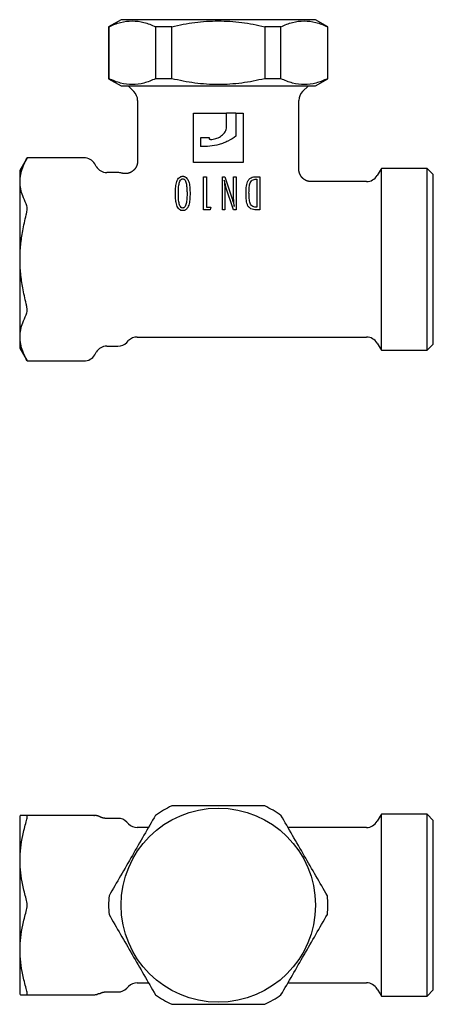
# Model space of a CAD drawing. Header units: millimetres. Extents: x 8 to 293, y 12 to 171.
# Tile 2 of 5: x 135 to 185, y 52 to 171. Entities that reach past the tile are written whole.
import ezdxf

# ---------------------------------------------------------------- set-up
doc = ezdxf.new("R2010")
doc.units = ezdxf.units.MM

msp = doc.modelspace()

# ---------------------------------------------------------------- linework, layer by layer
at = {"color": 7, "linetype": 'Continuous', "lineweight": 30}
for p, q in [((147.3, 171.15), (145.8, 170.28)), ((170.8, 171.15), (147.3, 171.15)), ((172.3, 170.28), (170.8, 171.15)), ((145.8, 170.28), (145.8, 164.01)), ((145.85, 170.28), (145.8, 170.28)), ((145.85, 164.01), (145.85, 170.28)), ((153.43, 170.28), (151.47, 170.28)), ((151.47, 170.28), (151.47, 164.01)), ((153.43, 164.01), (153.43, 170.28)), ((164.67, 170.28), (164.67, 164.01)), ((166.63, 170.28), (164.67, 170.28)), ((166.63, 164.01), (166.63, 170.28)), ((172.3, 170.28), (172.25, 170.28)), ((172.25, 170.28), (172.25, 164.01)), ((172.3, 164.01), (172.3, 170.28)), ((145.8, 164.01), (147.3, 163.15)), ((145.85, 164.01), (145.8, 164.01)), ((153.43, 164.01), (151.47, 164.01)), ((166.63, 164.01), (164.67, 164.01)), ((170.8, 163.15), (172.3, 164.01)), ((172.3, 164.01), (172.25, 164.01)), ((147.3, 163.15), (170.8, 163.15)), ((148.15, 163.15), (148.86, 162.44)), ((169.24, 162.44), (169.95, 163.15)), ((149.3, 161.38), (149.3, 154.02)), ((168.8, 153.05), (168.8, 161.38)), ((156.05, 153.85), (156.05, 159.85)), ((156.05, 159.85), (160.07, 159.85)), ((160.06, 158.03), (160.07, 159.85)), ((161.19, 159.85), (160.07, 159.85)), ((161.19, 159.85), (161.19, 157.05)), ((161.19, 159.85), (162.05, 159.85)), ((162.05, 159.85), (162.05, 153.85)), ((156.91, 156.85), (156.91, 155.81)), ((157.98, 156.75), (157.98, 156.85)), ((135.94, 154.44), (135.05, 152.9)), ((142.82, 154.44), (135.94, 154.44)), ((162.05, 153.85), (156.05, 153.85)), ((135.05, 152.9), (135.05, 131.4)), ((144.29, 153.4), (144.12, 153.69)), ((146.93, 152.65), (145.59, 152.65)), ((178.62, 152.9), (178.27, 152.3)), ((184.3, 153.15), (178.8, 153.15)), ((178.8, 131.15), (178.8, 153.15)), ((185.05, 152.4), (184.3, 153.15)), ((184.3, 131.15), (184.3, 153.15)), ((157.26, 148.15), (157.26, 152.15)), ((157.26, 152.15), (157.62, 152.15)), ((157.62, 152.15), (157.62, 148.46)), ((159.55, 152.15), (159.86, 152.15)), ((159.55, 148.15), (159.55, 152.15)), ((159.86, 152.15), (160.74, 149.46)), ((160.9, 150.06), (160.9, 152.15)), ((160.9, 152.15), (161.21, 152.15)), ((161.21, 152.15), (161.21, 148.15)), ((163.63, 152.15), (164.07, 152.15)), ((163.64, 151.84), (163.71, 151.84)), ((163.71, 151.84), (163.71, 148.46)), ((164.07, 152.15), (164.07, 148.15)), ((176.97, 151.55), (170.3, 151.55)), ((185.05, 131.9), (185.05, 152.4)), ((159.86, 150.22), (159.86, 148.15)), ((160.9, 148.15), (159.99, 150.89)), ((158.06, 148.15), (157.26, 148.15)), ((157.62, 148.46), (158.14, 148.46)), ((158.14, 148.46), (158.06, 148.15)), ((159.86, 148.15), (159.55, 148.15)), ((161.21, 148.15), (160.9, 148.15)), ((163.71, 148.46), (163.61, 148.46)), ((164.07, 148.15), (163.62, 148.15)), ((147.99, 132.09), (148.21, 132.31)), ((149.27, 132.75), (176.97, 132.75)), ((135.05, 131.4), (135.94, 129.85)), ((145.59, 131.65), (146.93, 131.65)), ((178.27, 132), (178.62, 131.4)), ((178.8, 131.15), (184.3, 131.15)), ((184.3, 131.15), (185.05, 131.9)), ((144.12, 130.6), (144.29, 130.9)), ((135.94, 129.85), (142.82, 129.85)), ((135.09, 74.82), (135.05, 74.75)), ((135.05, 74.75), (135.05, 53.25)), ((142.82, 74.85), (135.84, 74.85)), ((146.93, 74.5), (145.48, 74.5)), ((148.21, 73.84), (147.99, 74.06)), ((178.62, 74.75), (178.27, 74.15)), ((184.3, 75), (178.8, 75)), ((178.8, 53), (178.8, 75)), ((185.05, 74.25), (184.3, 75)), ((184.3, 53), (184.3, 75)), ((185.05, 53.75), (185.05, 74.25)), ((150.62, 73.4), (149.27, 73.4)), ((176.97, 73.4), (167.48, 73.4)), ((147.99, 53.94), (148.21, 54.16)), ((149.27, 54.6), (150.62, 54.6)), ((167.48, 54.6), (176.97, 54.6)), ((178.27, 53.85), (178.62, 53.25)), ((184.3, 53), (185.05, 53.75)), ((135.05, 53.25), (135.09, 53.18)), ((135.84, 53.15), (142.82, 53.15)), ((145.48, 53.5), (146.93, 53.5)), ((178.8, 53), (184.3, 53))]:
    msp.add_line(p, q, dxfattribs=at)
at = {"color": 7, "linetype": 'Continuous', "lineweight": 30, "flags": 128}
msp.add_lwpolyline([(144.19, 53.17), (144.19, 53.17), (144.19, 53.17), (144.19, 53.17), (144.19, 53.17), (144.19, 53.17), (144.19, 53.17), (144.19, 53.17), (144.19, 53.17), (144.19, 53.17), (144.19, 53.17), (144.19, 53.17), (144.19, 53.17), (144.19, 53.17), (144.2, 53.17), (144.2, 53.17), (144.2, 53.17), (144.2, 53.17), (144.21, 53.18), (144.21, 53.18), (144.21, 53.18), (144.22, 53.18), (144.22, 53.18), (144.23, 53.18), (144.23, 53.18), (144.24, 53.18), (144.24, 53.18), (144.25, 53.18), (144.25, 53.18), (144.26, 53.18), (144.26, 53.18), (144.27, 53.18), (144.28, 53.18), (144.28, 53.18), (144.29, 53.18), (144.29, 53.18), (144.3, 53.18), (144.31, 53.18), (144.32, 53.18), (144.32, 53.18), (144.33, 53.18), (144.34, 53.18), (144.35, 53.18), (144.36, 53.18), (144.36, 53.18), (144.37, 53.18), (144.38, 53.18), (144.38, 53.18), (144.39, 53.18), (144.39, 53.18), (144.4, 53.18), (144.4, 53.19), (144.4, 53.19), (144.41, 53.19), (144.41, 53.19), (144.41, 53.19), (144.41, 53.19), (144.41, 53.19), (144.41, 53.19), (144.41, 53.2), (144.41, 53.2), (144.42, 53.2), (144.42, 53.2), (144.42, 53.2), (144.42, 53.2), (144.42, 53.21), (144.42, 53.21), (144.42, 53.21), (144.42, 53.21), (144.42, 53.22), (144.42, 53.22), (144.42, 53.22), (144.43, 53.22), (144.43, 53.22), (144.43, 53.23), (144.43, 53.23), (144.43, 53.23), (144.43, 53.23), (144.44, 53.24), (144.44, 53.24), (144.44, 53.24), (144.44, 53.24), (144.45, 53.25), (144.45, 53.25), (144.45, 53.25), (144.46, 53.25), (144.46, 53.26), (144.46, 53.26), (144.47, 53.26), (144.47, 53.26), (144.47, 53.26), (144.48, 53.26), (144.48, 53.27), (144.48, 53.27), (144.49, 53.27), (144.49, 53.27), (144.49, 53.27), (144.5, 53.27), (144.5, 53.27), (144.51, 53.28), (144.51, 53.28), (144.52, 53.28), (144.52, 53.28), (144.53, 53.28), (144.53, 53.28), (144.54, 53.29), (144.55, 53.29), (144.55, 53.29), (144.56, 53.29), (144.57, 53.29), (144.58, 53.29), (144.58, 53.29), (144.59, 53.29), (144.6, 53.3), (144.61, 53.3), (144.62, 53.3), (144.63, 53.3), (144.64, 53.3), (144.64, 53.3), (144.65, 53.3), (144.66, 53.3), (144.67, 53.3), (144.68, 53.3), (144.69, 53.3), (144.7, 53.3), (144.7, 53.3), (144.71, 53.31), (144.72, 53.31), (144.73, 53.31), (144.74, 53.31), (144.75, 53.31), (144.76, 53.32), (144.77, 53.32), (144.78, 53.32), (144.78, 53.32)], dxfattribs=at)
at = {"color": 7, "linetype": 'Continuous', "lineweight": 30}
msp.add_circle((159.05, 64), 11.75, dxfattribs=at)
for centre, radius, start, end in [((147.8, 161.38), 1.5, 0, 45), ((170.3, 161.38), 1.5, 135, 180), ((142.82, 152.94), 1.5, 30.0005, 90), ((145.59, 154.15), 1.5, 210, 270), ((146.93, 151.15), 1.5, 73.1156, 90), ((179.92, 152.15), 1.5, 138.1897, 150), ((176.97, 153.05), 1.5, 270, 330), ((149.27, 131.25), 1.5, 90, 135), ((176.97, 131.25), 1.5, 30, 90), ((145.59, 130.15), 1.5, 90, 150), ((146.93, 133.15), 1.5, 270, 315), ((179.92, 132.15), 1.5, 210, 221.8103), ((142.82, 131.35), 1.5, 270, 330), ((159.05, 64), 13.25, 115.0876, 124.9124), ((159.05, 64), 13.25, 55.0876, 64.9124), ((146.93, 73), 1.5, 45, 90), ((176.97, 74.9), 1.5, 270, 330), ((179.92, 74), 1.5, 138.1897, 150), ((149.27, 74.9), 1.5, 225, 270), ((159.05, 64), 13.25, 175.0876, 184.9124), ((159.05, 64), 13.25, 355.0876, 4.9124), ((146.93, 55), 1.5, 270, 315), ((149.27, 53.1), 1.5, 90, 135), ((176.97, 53.1), 1.5, 30, 90), ((159.05, 64), 13.25, 235.0876, 244.9124), ((159.05, 64), 13.25, 295.0876, 304.9124), ((179.92, 54), 1.5, 210, 221.8103)]:
    msp.add_arc(centre, radius, start, end, dxfattribs=at)
for points, knots in [([(145.85, 170.28), (146.31, 170.51), (146.77, 170.69), (147.71, 170.94), (148.18, 171), (149.12, 171), (149.6, 170.94), (150.54, 170.69), (151.01, 170.51), (151.47, 170.28)], [0, 0, 0, 0, 0.25, 0.25, 0.5, 0.5, 0.75, 0.75, 1, 1, 1, 1]), ([(153.43, 170.28), (154.36, 170.51), (155.28, 170.69), (157.16, 170.94), (158.1, 171), (160, 171), (160.95, 170.94), (162.82, 170.69), (163.75, 170.51), (164.67, 170.28)], [0, 0, 0, 0, 0.25, 0.25, 0.5, 0.5, 0.75, 0.75, 1, 1, 1, 1]), ([(166.63, 170.28), (167.1, 170.51), (167.56, 170.69), (168.49, 170.94), (168.96, 171), (169.9, 171), (170.38, 170.94), (171.32, 170.69), (171.79, 170.51), (172.25, 170.28)], [0, 0, 0, 0, 0.25, 0.25, 0.5, 0.5, 0.75, 0.75, 1, 1, 1, 1]), ([(151.47, 164.01), (151.01, 163.79), (150.54, 163.61), (149.61, 163.36), (149.14, 163.29), (148.2, 163.29), (147.72, 163.36), (146.78, 163.61), (146.31, 163.79), (145.85, 164.01)], [0, 0, 0, 0, 0.25, 0.25, 0.5, 0.5, 0.75, 0.75, 1, 1, 1, 1]), ([(164.67, 164.01), (163.75, 163.79), (162.82, 163.61), (160.95, 163.36), (160, 163.29), (158.1, 163.29), (157.16, 163.36), (155.28, 163.61), (154.36, 163.79), (153.43, 164.01)], [0, 0, 0, 0, 0.25, 0.25, 0.5, 0.5, 0.75, 0.75, 1, 1, 1, 1]), ([(172.25, 164.01), (171.79, 163.79), (171.33, 163.61), (170.39, 163.36), (169.93, 163.29), (168.98, 163.29), (168.5, 163.36), (167.56, 163.61), (167.1, 163.79), (166.63, 164.01)], [0, 0, 0, 0, 0.25, 0.25, 0.5, 0.5, 0.75, 0.75, 1, 1, 1, 1]), ([(158.12, 156.64), (158.33, 156.67), (158.54, 156.7), (158.95, 156.82), (159.15, 156.91), (159.5, 157.14), (159.67, 157.28), (159.87, 157.53), (159.92, 157.62), (160.01, 157.82), (160.04, 157.92), (160.06, 158.03)], [0, 0, 0, 0, 0.25, 0.25, 0.5, 0.5, 0.75, 0.75, 0.875, 0.875, 1, 1, 1, 1]), ([(161.19, 157.05), (160.89, 156.83), (160.57, 156.63), (160.06, 156.38), (159.89, 156.3), (159.53, 156.16), (159.35, 156.1), (158.8, 155.94), (158.43, 155.87), (157.67, 155.79), (157.29, 155.78), (156.91, 155.81)], [0, 0, 0, 0, 0.25, 0.25, 0.375, 0.375, 0.5, 0.5, 0.75, 0.75, 1, 1, 1, 1]), ([(158.12, 156.64), (158.11, 156.63), (158.09, 156.63), (158.08, 156.64), (158.07, 156.64), (158.06, 156.64), (158.04, 156.65), (158.03, 156.66), (158.02, 156.67), (158.01, 156.68), (158, 156.69), (158, 156.7), (157.99, 156.71), (157.99, 156.73), (157.98, 156.74), (157.98, 156.75)], [0, 0, 0, 0, 0.0000406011, 0.0000406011, 0.0000406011, 0.0000812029, 0.0000812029, 0.0000812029, 0.0001217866, 0.0001217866, 0.0001217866, 0.0001622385, 0.0001622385, 0.0001622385, 0.0002054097, 0.0002054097, 0.0002054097, 0.0002054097]), ([(135.84, 154.24), (135.85, 154.25), (135.85, 154.27), (135.87, 154.3), (135.88, 154.32), (135.89, 154.34), (135.9, 154.36), (135.91, 154.38), (135.92, 154.4), (135.93, 154.41), (135.93, 154.42), (135.94, 154.43), (135.94, 154.44), (135.94, 154.44), (135.94, 154.44), (135.94, 154.44), (135.94, 154.44)], [0, 0, 0, 0, 0.07202, 0.144039, 0.216521, 0.289004, 0.362992, 0.43698, 0.51151, 0.58604, 0.658069, 0.730099, 0.802652, 0.875206, 0.949432, 1, 1, 1, 1]), ([(149.3, 154.02), (149.3, 154), (149.3, 153.96), (149.3, 153.9), (149.29, 153.84), (149.28, 153.78), (149.27, 153.73), (149.26, 153.67), (149.25, 153.62), (149.23, 153.57), (149.21, 153.52), (149.2, 153.47), (149.18, 153.42), (149.16, 153.38), (149.13, 153.33), (149.11, 153.29), (149.09, 153.25), (149.07, 153.22), (149.04, 153.18), (149.02, 153.15), (149, 153.12), (148.98, 153.09), (148.96, 153.06), (148.93, 153.04), (148.91, 153.01), (148.89, 152.99), (148.87, 152.97), (148.85, 152.95), (148.83, 152.93), (148.8, 152.9), (148.78, 152.88), (148.75, 152.86), (148.72, 152.84), (148.69, 152.81), (148.66, 152.79), (148.62, 152.77), (148.59, 152.74), (148.55, 152.72), (148.52, 152.7), (148.48, 152.68), (148.44, 152.66), (148.39, 152.64), (148.35, 152.62), (148.31, 152.61), (148.26, 152.59), (148.21, 152.58), (148.17, 152.56), (148.12, 152.55), (148.08, 152.54), (148.03, 152.54), (147.98, 152.53), (147.93, 152.52), (147.88, 152.52), (147.83, 152.52), (147.78, 152.52), (147.73, 152.52), (147.68, 152.52), (147.62, 152.53), (147.57, 152.54), (147.52, 152.55), (147.47, 152.56), (147.42, 152.57), (147.38, 152.58), (147.37, 152.58)], [0, 0, 0, 0, 0.0212952, 0.0424397, 0.063397, 0.084131, 0.1046063, 0.1247882, 0.1446433, 0.1641394, 0.1832455, 0.2019323, 0.2201722, 0.2379392, 0.2552092, 0.2719598, 0.2878516, 0.3032071, 0.3180104, 0.3322468, 0.3459035, 0.358969, 0.371433, 0.3832867, 0.3950419, 0.4061112, 0.4164883, 0.4265462, 0.437281, 0.4487463, 0.460616, 0.4731776, 0.4864291, 0.5003674, 0.5149882, 0.5302855, 0.5462519, 0.5607642, 0.5757744, 0.5912738, 0.6072525, 0.6236993, 0.6406016, 0.6579453, 0.6757149, 0.6919845, 0.7085692, 0.7254547, 0.742626, 0.760067, 0.7774427, 0.7950456, 0.812858, 0.8308618, 0.8493703, 0.8680374, 0.8868425, 0.9057642, 0.9247812, 0.9435305, 0.9623303, 0.9811603, 1, 1, 1, 1]), ([(135.42, 149.82), (135.32, 150.1), (135.24, 150.38), (135.12, 150.95), (135.09, 151.23), (135.09, 151.81), (135.12, 152.1), (135.24, 152.69), (135.32, 152.99), (135.42, 153.27)], [0, 0, 0, 0, 0.25, 0.25, 0.5, 0.5, 0.75, 0.75, 1, 1, 1, 1]), ([(170.3, 151.55), (170.29, 151.55), (170.26, 151.55), (170.21, 151.55), (170.16, 151.55), (170.11, 151.56), (170.06, 151.57), (170.01, 151.58), (169.96, 151.59), (169.91, 151.6), (169.86, 151.61), (169.81, 151.63), (169.76, 151.65), (169.72, 151.67), (169.68, 151.68), (169.64, 151.7), (169.6, 151.72), (169.57, 151.74), (169.53, 151.76), (169.5, 151.78), (169.48, 151.8), (169.45, 151.81), (169.43, 151.83), (169.41, 151.84), (169.39, 151.86), (169.37, 151.87), (169.35, 151.89), (169.33, 151.91), (169.3, 151.93), (169.28, 151.95), (169.25, 151.97), (169.23, 152), (169.2, 152.03), (169.17, 152.06), (169.15, 152.09), (169.12, 152.12), (169.09, 152.16), (169.07, 152.19), (169.04, 152.23), (169.02, 152.27), (168.99, 152.31), (168.97, 152.36), (168.95, 152.4), (168.93, 152.45), (168.91, 152.5), (168.89, 152.55), (168.87, 152.6), (168.85, 152.65), (168.84, 152.7), (168.83, 152.75), (168.82, 152.8), (168.81, 152.85), (168.81, 152.9), (168.8, 152.96), (168.8, 153), (168.8, 153.03), (168.8, 153.05)], [0, 0, 0, 0, 0.0169003, 0.0390259, 0.0608509, 0.0823454, 0.1034803, 0.1242278, 0.1445615, 0.1677272, 0.1902581, 0.2121192, 0.2332786, 0.2537071, 0.2733781, 0.2915277, 0.3089384, 0.3255936, 0.3414785, 0.3565803, 0.3708878, 0.3843915, 0.3960569, 0.4070347, 0.4173206, 0.4272846, 0.4379147, 0.4492642, 0.4624655, 0.4765218, 0.4914307, 0.5071891, 0.523792, 0.541233, 0.5595037, 0.5769721, 0.5951193, 0.613934, 0.6334029, 0.6535109, 0.6742407, 0.6950117, 0.7163346, 0.7381876, 0.760547, 0.783387, 0.80668, 0.8303963, 0.8514712, 0.8728242, 0.8944325, 0.9162724, 0.9383192, 0.960548, 0.9829333, 1, 1, 1, 1]), ([(153.87, 150.13), (153.88, 150.34), (153.88, 150.55), (153.91, 150.98), (153.94, 151.19), (154.02, 151.5), (154.05, 151.6), (154.13, 151.79), (154.18, 151.88), (154.31, 152.04), (154.39, 152.1), (154.52, 152.16), (154.57, 152.18), (154.66, 152.2), (154.71, 152.2), (154.76, 152.2)], [0, 0, 0, 0, 0.25, 0.25, 0.5, 0.5, 0.625, 0.625, 0.75, 0.75, 0.875, 0.875, 0.9375, 0.9375, 1, 1, 1, 1]), ([(154.24, 150.12), (154.24, 150.46), (154.25, 150.79), (154.3, 151.21), (154.32, 151.29), (154.36, 151.45), (154.38, 151.53), (154.45, 151.68), (154.49, 151.75), (154.58, 151.83), (154.61, 151.85), (154.69, 151.88), (154.72, 151.89), (154.76, 151.89)], [0, 0, 0, 0, 0.5, 0.5, 0.625, 0.625, 0.75, 0.75, 0.875, 0.875, 0.9375, 0.9375, 1, 1, 1, 1]), ([(154.76, 152.2), (154.81, 152.2), (154.86, 152.2), (154.95, 152.18), (155, 152.16), (155.13, 152.1), (155.21, 152.03), (155.34, 151.87), (155.39, 151.78), (155.47, 151.59), (155.5, 151.49), (155.58, 151.18), (155.6, 150.97), (155.63, 150.55), (155.64, 150.34), (155.64, 150.13)], [0, 0, 0, 0, 0.0625, 0.0625, 0.125, 0.125, 0.25, 0.25, 0.375, 0.375, 0.5, 0.5, 0.75, 0.75, 1, 1, 1, 1]), ([(154.76, 151.89), (154.8, 151.89), (154.84, 151.88), (154.91, 151.85), (154.94, 151.83), (155.02, 151.75), (155.07, 151.68), (155.16, 151.46), (155.2, 151.3), (155.24, 150.98), (155.26, 150.82), (155.27, 150.49), (155.28, 150.33), (155.28, 150.16)], [0, 0, 0, 0, 0.0625, 0.0625, 0.125, 0.125, 0.25, 0.25, 0.5, 0.5, 0.75, 0.75, 1, 1, 1, 1]), ([(159.99, 150.89), (159.97, 150.95), (159.95, 151.02), (159.92, 151.16), (159.9, 151.23), (159.85, 151.45), (159.81, 151.59), (159.77, 151.73)], [0, 0, 0, 0, 0.25, 0.25, 0.5, 0.5, 1, 1, 1, 1]), ([(159.77, 151.73), (159.79, 151.6), (159.8, 151.48), (159.82, 151.22), (159.83, 151.1), (159.85, 150.72), (159.86, 150.47), (159.86, 150.22)], [0, 0, 0, 0, 0.25, 0.25, 0.5, 0.5, 1, 1, 1, 1]), ([(162.41, 150.16), (162.41, 150.39), (162.42, 150.62), (162.47, 151.08), (162.51, 151.31), (162.63, 151.63), (162.69, 151.73), (162.84, 151.9), (162.92, 151.97), (163.11, 152.07), (163.22, 152.1), (163.42, 152.14), (163.53, 152.15), (163.63, 152.15)], [0, 0, 0, 0, 0.25, 0.25, 0.5, 0.5, 0.625, 0.625, 0.75, 0.75, 0.875, 0.875, 1, 1, 1, 1]), ([(162.77, 150.21), (162.77, 150.4), (162.78, 150.58), (162.81, 150.94), (162.83, 151.12), (162.9, 151.37), (162.93, 151.46), (163.03, 151.61), (163.09, 151.67), (163.23, 151.76), (163.31, 151.79), (163.47, 151.83), (163.56, 151.84), (163.64, 151.84)], [0, 0, 0, 0, 0.25, 0.25, 0.5, 0.5, 0.625, 0.625, 0.75, 0.75, 0.875, 0.875, 1, 1, 1, 1]), ([(155.28, 150.16), (155.28, 149.83), (155.27, 149.48), (155.2, 148.98), (155.17, 148.82), (155.08, 148.58), (155.04, 148.5), (154.95, 148.42), (154.91, 148.39), (154.84, 148.36), (154.8, 148.36), (154.76, 148.36)], [0, 0, 0, 0, 0.5, 0.5, 0.75, 0.75, 0.875, 0.875, 0.9375, 0.9375, 1, 1, 1, 1]), ([(163.62, 148.15), (163.52, 148.15), (163.41, 148.16), (163.2, 148.2), (163.1, 148.23), (162.9, 148.33), (162.81, 148.4), (162.7, 148.53), (162.67, 148.58), (162.62, 148.68), (162.59, 148.73), (162.54, 148.9), (162.51, 149.01), (162.46, 149.24), (162.45, 149.35), (162.42, 149.7), (162.41, 149.93), (162.41, 150.16)], [0, 0, 0, 0, 0.125, 0.125, 0.25, 0.25, 0.375, 0.375, 0.4375, 0.4375, 0.5, 0.5, 0.625, 0.625, 0.75, 0.75, 1, 1, 1, 1]), ([(163.61, 148.46), (163.53, 148.46), (163.44, 148.47), (163.28, 148.51), (163.2, 148.55), (163.05, 148.66), (162.99, 148.73), (162.91, 148.9), (162.88, 148.99), (162.82, 149.27), (162.8, 149.45), (162.78, 149.83), (162.77, 150.02), (162.77, 150.21)], [0, 0, 0, 0, 0.125, 0.125, 0.25, 0.25, 0.375, 0.375, 0.5, 0.5, 0.75, 0.75, 1, 1, 1, 1]), ([(154.76, 148.04), (154.71, 148.05), (154.66, 148.05), (154.57, 148.07), (154.52, 148.08), (154.39, 148.15), (154.31, 148.21), (154.18, 148.37), (154.13, 148.46), (154.05, 148.65), (154.02, 148.75), (153.94, 149.06), (153.91, 149.27), (153.88, 149.7), (153.88, 149.91), (153.87, 150.13)], [0, 0, 0, 0, 0.0625, 0.0625, 0.125, 0.125, 0.25, 0.25, 0.375, 0.375, 0.5, 0.5, 0.75, 0.75, 1, 1, 1, 1]), ([(154.76, 148.36), (154.72, 148.36), (154.69, 148.36), (154.61, 148.39), (154.58, 148.41), (154.49, 148.49), (154.45, 148.56), (154.38, 148.71), (154.36, 148.79), (154.32, 148.95), (154.3, 149.04), (154.25, 149.45), (154.24, 149.78), (154.24, 150.12)], [0, 0, 0, 0, 0.0625, 0.0625, 0.125, 0.125, 0.25, 0.25, 0.375, 0.375, 0.5, 0.5, 1, 1, 1, 1]), ([(155.64, 150.13), (155.64, 149.91), (155.63, 149.7), (155.6, 149.28), (155.58, 149.07), (155.5, 148.76), (155.47, 148.66), (155.39, 148.47), (155.34, 148.37), (155.24, 148.25), (155.21, 148.22), (155.13, 148.15), (155.09, 148.13), (155, 148.08), (154.95, 148.07), (154.86, 148.05), (154.81, 148.05), (154.76, 148.04)], [0, 0, 0, 0, 0.25, 0.25, 0.5, 0.5, 0.625, 0.625, 0.75, 0.75, 0.8125, 0.8125, 0.875, 0.875, 0.9375, 0.9375, 1, 1, 1, 1]), ([(160.74, 149.46), (160.77, 149.37), (160.8, 149.28), (160.82, 149.19), (160.85, 149.1), (160.87, 149.01), (160.9, 148.92), (160.93, 148.8), (160.96, 148.68), (160.99, 148.56)], [0, 0, 0, 0, 0.0002802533, 0.0002802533, 0.0002802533, 0.0005605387, 0.0005605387, 0.0005605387, 0.0009273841, 0.0009273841, 0.0009273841, 0.0009273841]), ([(160.99, 148.56), (160.96, 148.81), (160.94, 149.06), (160.91, 149.56), (160.9, 149.81), (160.9, 150.06)], [0, 0, 0, 0, 0.5, 0.5, 1, 1, 1, 1]), ([(135.84, 147.55), (135.87, 147.68), (135.9, 147.8), (135.93, 148.06), (135.94, 148.18), (135.94, 148.41), (135.93, 148.52), (135.9, 148.7), (135.87, 148.78), (135.84, 148.85)], [0, 0, 0, 0, 0.25, 0.25, 0.5, 0.5, 0.75, 0.75, 1, 1, 1, 1]), ([(135.42, 138.69), (135.32, 139.26), (135.24, 139.84), (135.12, 140.99), (135.09, 141.57), (135.09, 142.73), (135.12, 143.31), (135.24, 144.46), (135.32, 145.03), (135.42, 145.6)], [0, 0, 0, 0, 0.25, 0.25, 0.5, 0.5, 0.75, 0.75, 1, 1, 1, 1]), ([(135.84, 135.45), (135.87, 135.52), (135.9, 135.59), (135.93, 135.78), (135.94, 135.88), (135.94, 136.11), (135.93, 136.24), (135.9, 136.49), (135.87, 136.62), (135.84, 136.75)], [0, 0, 0, 0, 0.25, 0.25, 0.5, 0.5, 0.75, 0.75, 1, 1, 1, 1]), ([(135.42, 131.02), (135.32, 131.31), (135.24, 131.6), (135.12, 132.19), (135.09, 132.49), (135.09, 133.07), (135.12, 133.35), (135.24, 133.91), (135.32, 134.19), (135.42, 134.48)], [0, 0, 0, 0, 0.25, 0.25, 0.5, 0.5, 0.75, 0.75, 1, 1, 1, 1]), ([(135.94, 129.85), (135.94, 129.85), (135.94, 129.85), (135.94, 129.85), (135.94, 129.85), (135.94, 129.86), (135.94, 129.86), (135.93, 129.87), (135.93, 129.88), (135.92, 129.89), (135.91, 129.91), (135.91, 129.93), (135.9, 129.94), (135.89, 129.96), (135.88, 129.98), (135.87, 130.01), (135.85, 130.03), (135.85, 130.04), (135.84, 130.05)], [0, 0, 0, 0, 0.023657, 0.073528, 0.12341, 0.173281, 0.243361, 0.313441, 0.384003, 0.454565, 0.526618, 0.598672, 0.671226, 0.74378, 0.807632, 0.871565, 0.935743, 1, 1, 1, 1]), ([(164.67, 76), (163.75, 76), (162.82, 76), (160.95, 76), (160, 76), (158.1, 76), (157.16, 76), (155.28, 76), (154.36, 76), (153.43, 76)], [0, 0, 0, 0, 0.25, 0.25, 0.5, 0.5, 0.75, 0.75, 1, 1, 1, 1]), ([(135.39, 74.85), (135.38, 74.85), (135.37, 74.85), (135.36, 74.85), (135.35, 74.85), (135.34, 74.85), (135.33, 74.85), (135.33, 74.85), (135.32, 74.85), (135.31, 74.85), (135.3, 74.85), (135.29, 74.85), (135.27, 74.85), (135.25, 74.84), (135.24, 74.84), (135.22, 74.84), (135.19, 74.84), (135.17, 74.83), (135.15, 74.83), (135.12, 74.83), (135.1, 74.82), (135.09, 74.82)], [0, 0, 0, 0, 0.045752, 0.088176, 0.125876, 0.157802, 0.18391, 0.202899, 0.227578, 0.258328, 0.295189, 0.338209, 0.387443, 0.442953, 0.504808, 0.573081, 0.647853, 0.727699, 0.81398, 0.906783, 1, 1, 1, 1]), ([(135.42, 74.85), (135.32, 74.85), (135.24, 74.84), (135.12, 74.83), (135.09, 74.82), (135.09, 74.82)], [0, 0, 0, 0, 0.5, 0.5, 1, 1, 1, 1]), ([(135.42, 74.85), (135.42, 74.85), (135.41, 74.85), (135.41, 74.85), (135.4, 74.85), (135.4, 74.85), (135.39, 74.85), (135.39, 74.85), (135.39, 74.85), (135.39, 74.85), (135.39, 74.85), (135.39, 74.85), (135.39, 74.85), (135.39, 74.85)], [0, 0, 0, 0, 0.107513, 0.214327, 0.320442, 0.425859, 0.530578, 0.6346, 0.715842, 0.796654, 0.877036, 0.956988, 1, 1, 1, 1]), ([(135.84, 74.1), (135.87, 74.21), (135.9, 74.31), (135.93, 74.5), (135.94, 74.58), (135.94, 74.71), (135.93, 74.77), (135.9, 74.83), (135.87, 74.85), (135.84, 74.85)], [0, 0, 0, 0, 0.25, 0.25, 0.5, 0.5, 0.75, 0.75, 1, 1, 1, 1]), ([(143.72, 74.85), (143.71, 74.85), (143.7, 74.85), (143.68, 74.85), (143.67, 74.85)], [0, 0, 0, 0, 0.216555, 1, 1, 1, 1]), ([(144.78, 74.67), (144.78, 74.68), (144.77, 74.68), (144.76, 74.69), (144.75, 74.69), (144.73, 74.7), (144.72, 74.7), (144.71, 74.71), (144.7, 74.71), (144.69, 74.72), (144.68, 74.72), (144.67, 74.73), (144.66, 74.73), (144.65, 74.74), (144.64, 74.74), (144.63, 74.74), (144.63, 74.74), (144.62, 74.75), (144.62, 74.75), (144.61, 74.75), (144.61, 74.75), (144.6, 74.76), (144.59, 74.76), (144.58, 74.76), (144.58, 74.76), (144.57, 74.77), (144.56, 74.77), (144.55, 74.77), (144.55, 74.77), (144.54, 74.78), (144.53, 74.78), (144.52, 74.78), (144.51, 74.78), (144.51, 74.79), (144.5, 74.79), (144.49, 74.79), (144.48, 74.79), (144.47, 74.8), (144.47, 74.8), (144.46, 74.8), (144.45, 74.8), (144.44, 74.8), (144.44, 74.8), (144.43, 74.81), (144.42, 74.81), (144.42, 74.81), (144.41, 74.81), (144.41, 74.81), (144.4, 74.81), (144.39, 74.81), (144.39, 74.81), (144.39, 74.82), (144.38, 74.82), (144.38, 74.82), (144.38, 74.82), (144.37, 74.82), (144.37, 74.82), (144.37, 74.82), (144.37, 74.82), (144.36, 74.82), (144.36, 74.82), (144.35, 74.82), (144.35, 74.82), (144.35, 74.82), (144.34, 74.83), (144.34, 74.83), (144.33, 74.83), (144.33, 74.83), (144.33, 74.83), (144.32, 74.83), (144.32, 74.83), (144.32, 74.83), (144.31, 74.83), (144.31, 74.83), (144.31, 74.83), (144.3, 74.83), (144.3, 74.83), (144.29, 74.83), (144.29, 74.83), (144.28, 74.84), (144.28, 74.84), (144.27, 74.84), (144.27, 74.84), (144.26, 74.84), (144.26, 74.84), (144.26, 74.84), (144.25, 74.84), (144.25, 74.84), (144.25, 74.84), (144.24, 74.84), (144.24, 74.84), (144.24, 74.84), (144.23, 74.84), (144.23, 74.84), (144.23, 74.84), (144.23, 74.84), (144.22, 74.84), (144.22, 74.84), (144.22, 74.84), (144.22, 74.84), (144.22, 74.84), (144.22, 74.84), (144.22, 74.84), (144.22, 74.84), (144.22, 74.84), (144.21, 74.84), (144.21, 74.84), (144.21, 74.84), (144.21, 74.84), (144.21, 74.84), (144.21, 74.84), (144.21, 74.84), (144.2, 74.84), (144.2, 74.84), (144.2, 74.84), (144.2, 74.84), (144.2, 74.84), (144.2, 74.84), (144.2, 74.84), (144.2, 74.84), (144.2, 74.84), (144.2, 74.84), (144.2, 74.84), (144.2, 74.85), (144.2, 74.85), (144.19, 74.85), (144.19, 74.85), (144.19, 74.85), (144.19, 74.85), (144.19, 74.85), (144.19, 74.85), (144.18, 74.85), (144.18, 74.85), (144.18, 74.85), (144.17, 74.85), (144.17, 74.85), (144.17, 74.85), (144.16, 74.85), (144.15, 74.85), (144.15, 74.85), (144.14, 74.85), (144.13, 74.85), (144.13, 74.85), (144.12, 74.85), (144.11, 74.85), (144.11, 74.85), (144.1, 74.85), (144.1, 74.85), (144.1, 74.85), (144.09, 74.85), (144.09, 74.85), (144.08, 74.85), (144.08, 74.85), (144.08, 74.85), (144.07, 74.85), (144.07, 74.85), (144.07, 74.85), (144.07, 74.85), (144.06, 74.85), (144.06, 74.85), (144.06, 74.85), (144.06, 74.85), (144.06, 74.85), (144.06, 74.85), (144.06, 74.85), (144.06, 74.85), (144.06, 74.85), (144.06, 74.85), (144.06, 74.85), (144.06, 74.85), (144.06, 74.85), (144.06, 74.85), (144.06, 74.85), (144.06, 74.85), (144.06, 74.85), (144.06, 74.85), (144.06, 74.85), (144.06, 74.85), (144.06, 74.85), (144.06, 74.85), (144.06, 74.85), (144.07, 74.85), (144.07, 74.85), (144.07, 74.85), (144.07, 74.85), (144.08, 74.85), (144.08, 74.85), (144.08, 74.85), (144.08, 74.85), (144.09, 74.85), (144.09, 74.85), (144.09, 74.85), (144.09, 74.85), (144.1, 74.85), (144.1, 74.85), (144.1, 74.85), (144.1, 74.85), (144.11, 74.85), (144.11, 74.85), (144.11, 74.85), (144.11, 74.85), (144.11, 74.85), (144.11, 74.85), (144.11, 74.85), (144.11, 74.85), (144.11, 74.85), (144.11, 74.85), (144.11, 74.85), (144.1, 74.85), (144.1, 74.85), (144.1, 74.85), (144.09, 74.85), (144.09, 74.85), (144.08, 74.85), (144.08, 74.85), (144.08, 74.85), (144.07, 74.85), (144.07, 74.85), (144.06, 74.85), (144.06, 74.85), (144.06, 74.85), (144.05, 74.85), (144.05, 74.85), (144.05, 74.85), (144.05, 74.85), (144.04, 74.85), (144.04, 74.85), (144.04, 74.85), (144.04, 74.85), (144.04, 74.85), (144.04, 74.85), (144.03, 74.85), (144.03, 74.85), (144.03, 74.85), (144.03, 74.85), (144.03, 74.85), (144.03, 74.85), (144.03, 74.85), (144.03, 74.85), (144.03, 74.85), (144.03, 74.85), (144.03, 74.85), (144.03, 74.85), (144.03, 74.85), (144.03, 74.85), (144.03, 74.85), (144.03, 74.85), (144.03, 74.85), (144.03, 74.85), (144.04, 74.85), (144.04, 74.85), (144.04, 74.85), (144.04, 74.85), (144.04, 74.85), (144.04, 74.85), (144.04, 74.85), (144.05, 74.85), (144.05, 74.85), (144.05, 74.85), (144.05, 74.85), (144.06, 74.85), (144.06, 74.85), (144.06, 74.85), (144.07, 74.85), (144.07, 74.85), (144.07, 74.85), (144.07, 74.85), (144.08, 74.85), (144.08, 74.85), (144.08, 74.85), (144.08, 74.85), (144.08, 74.85), (144.08, 74.85), (144.08, 74.85), (144.09, 74.85), (144.09, 74.85), (144.09, 74.85), (144.08, 74.85), (144.08, 74.85), (144.08, 74.85), (144.08, 74.85), (144.08, 74.85), (144.07, 74.85), (144.07, 74.85), (144.06, 74.85), (144.06, 74.85), (144.05, 74.85), (144.04, 74.85), (144.03, 74.85), (144.02, 74.85), (144.01, 74.85), (143.99, 74.85), (143.98, 74.85), (143.96, 74.85), (143.94, 74.85), (143.91, 74.85), (143.89, 74.85), (143.87, 74.85), (143.84, 74.85), (143.81, 74.85), (143.78, 74.85), (143.74, 74.85), (143.72, 74.85), (143.72, 74.85)], [0, 0, 0, 0, 0.002633, 0.005236, 0.007783, 0.01025, 0.012615, 0.014857, 0.016957, 0.01867, 0.02026, 0.021731, 0.023093, 0.024371, 0.024991, 0.025608, 0.026227, 0.026859, 0.027511, 0.028191, 0.029158, 0.03021, 0.031364, 0.032633, 0.034031, 0.03557, 0.037488, 0.039611, 0.041952, 0.044522, 0.047332, 0.050332, 0.053544, 0.056919, 0.060408, 0.063579, 0.066764, 0.069929, 0.073037, 0.076053, 0.078942, 0.08167, 0.084203, 0.085972, 0.087598, 0.089068, 0.090372, 0.091502, 0.09246, 0.093256, 0.093927, 0.09424, 0.094556, 0.094889, 0.095252, 0.095659, 0.096117, 0.096634, 0.097217, 0.098297, 0.099572, 0.101056, 0.102759, 0.104693, 0.106629, 0.108763, 0.111102, 0.113653, 0.116419, 0.119408, 0.122625, 0.125778, 0.129131, 0.132687, 0.136451, 0.140424, 0.144586, 0.149764, 0.155068, 0.160414, 0.165723, 0.170915, 0.174212, 0.177402, 0.180462, 0.183371, 0.186106, 0.188644, 0.190463, 0.192141, 0.193668, 0.195034, 0.19623, 0.197091, 0.197823, 0.198423, 0.198785, 0.199073, 0.199294, 0.199384, 0.199466, 0.199544, 0.199627, 0.199826, 0.200096, 0.200451, 0.201071, 0.20187, 0.202858, 0.204041, 0.205427, 0.207022, 0.208834, 0.210868, 0.21313, 0.21522, 0.21748, 0.219915, 0.222528, 0.225324, 0.22825, 0.231359, 0.234655, 0.23814, 0.241897, 0.24586, 0.250033, 0.254419, 0.259024, 0.26385, 0.268881, 0.274976, 0.281278, 0.287743, 0.294332, 0.301004, 0.307716, 0.315623, 0.323462, 0.331165, 0.338667, 0.343932, 0.349036, 0.353954, 0.358663, 0.3622, 0.365582, 0.368797, 0.371833, 0.374428, 0.376857, 0.379112, 0.381183, 0.383062, 0.384741, 0.38621, 0.387462, 0.388488, 0.38928, 0.389654, 0.389934, 0.39012, 0.390182, 0.390207, 0.390229, 0.390251, 0.390273, 0.390327, 0.390401, 0.390497, 0.390766, 0.391142, 0.391816, 0.392693, 0.393779, 0.39508, 0.396601, 0.398348, 0.400242, 0.402353, 0.404687, 0.407246, 0.410037, 0.413063, 0.41633, 0.41954, 0.42296, 0.426592, 0.430442, 0.434512, 0.438807, 0.443135, 0.447676, 0.452433, 0.457411, 0.462613, 0.467941, 0.473489, 0.47926, 0.485254, 0.491602, 0.498186, 0.505006, 0.512063, 0.519356, 0.526877, 0.534576, 0.542229, 0.549925, 0.557604, 0.565202, 0.571074, 0.576829, 0.582435, 0.587864, 0.592058, 0.596104, 0.599986, 0.603689, 0.607198, 0.610439, 0.613464, 0.616256, 0.618803, 0.620506, 0.622063, 0.623467, 0.624714, 0.625798, 0.626712, 0.627451, 0.62801, 0.628382, 0.628497, 0.628565, 0.628575, 0.628582, 0.628585, 0.628588, 0.62859, 0.628593, 0.6286, 0.628608, 0.628635, 0.628864, 0.629301, 0.629953, 0.630827, 0.631927, 0.633112, 0.634487, 0.636058, 0.637829, 0.639803, 0.641945, 0.644292, 0.646848, 0.649616, 0.652657, 0.655928, 0.659432, 0.663174, 0.667157, 0.67131, 0.675705, 0.680346, 0.685237, 0.689922, 0.694823, 0.699943, 0.705286, 0.710855, 0.716654, 0.722687, 0.728426, 0.734368, 0.740517, 0.746874, 0.753432, 0.760184, 0.767124, 0.774242, 0.781532, 0.788984, 0.796589, 0.80434, 0.813648, 0.823138, 0.8328, 0.842624, 0.853975, 0.865511, 0.87722, 0.889089, 0.901105, 0.913256, 0.92553, 0.937914, 0.950992, 0.964164, 0.977414, 0.990729, 1, 1, 1, 1]), ([(145.48, 74.5), (145.46, 74.5), (145.42, 74.5), (145.36, 74.5), (145.3, 74.51), (145.24, 74.52), (145.18, 74.53), (145.12, 74.54), (145.06, 74.56), (145, 74.58), (144.94, 74.6), (144.89, 74.62), (144.83, 74.65), (144.8, 74.67), (144.78, 74.67)], [0, 0, 0, 0, 0.0822126, 0.1649409, 0.2481219, 0.3316902, 0.4155788, 0.4997188, 0.5840403, 0.6684724, 0.7529435, 0.8373819, 0.9217163, 1, 1, 1, 1]), ([(151.47, 74.87), (151.01, 74.07), (150.54, 73.26), (149.61, 71.65), (149.14, 70.84), (148.2, 69.2), (147.72, 68.37), (146.78, 66.74), (146.31, 65.94), (145.85, 65.13)], [0, 0, 0, 0, 0.25, 0.25, 0.5, 0.5, 0.75, 0.75, 1, 1, 1, 1]), ([(172.25, 65.13), (171.79, 65.93), (171.33, 66.74), (170.39, 68.35), (169.93, 69.16), (168.98, 70.8), (168.5, 71.63), (167.56, 73.26), (167.1, 74.06), (166.63, 74.87)], [0, 0, 0, 0, 0.25, 0.25, 0.5, 0.5, 0.75, 0.75, 1, 1, 1, 1]), ([(135.42, 66.43), (135.32, 66.93), (135.24, 67.42), (135.12, 68.41), (135.09, 68.91), (135.09, 69.91), (135.12, 70.42), (135.24, 71.42), (135.32, 71.92), (135.42, 72.42)], [0, 0, 0, 0, 0.25, 0.25, 0.5, 0.5, 0.75, 0.75, 1, 1, 1, 1]), ([(135.84, 63.25), (135.87, 63.36), (135.9, 63.48), (135.93, 63.73), (135.94, 63.87), (135.94, 64.13), (135.93, 64.26), (135.9, 64.52), (135.87, 64.64), (135.84, 64.75)], [0, 0, 0, 0, 0.25, 0.25, 0.5, 0.5, 0.75, 0.75, 1, 1, 1, 1]), ([(145.85, 62.87), (146.31, 62.07), (146.77, 61.26), (147.71, 59.65), (148.18, 58.84), (149.12, 57.2), (149.6, 56.37), (150.54, 54.74), (151.01, 53.94), (151.47, 53.13)], [0, 0, 0, 0, 0.25, 0.25, 0.5, 0.5, 0.75, 0.75, 1, 1, 1, 1]), ([(166.63, 53.13), (167.1, 53.93), (167.56, 54.74), (168.49, 56.35), (168.96, 57.16), (169.9, 58.8), (170.38, 59.63), (171.32, 61.26), (171.79, 62.06), (172.25, 62.87)], [0, 0, 0, 0, 0.25, 0.25, 0.5, 0.5, 0.75, 0.75, 1, 1, 1, 1]), ([(135.42, 55.58), (135.32, 56.08), (135.24, 56.58), (135.12, 57.58), (135.09, 58.09), (135.09, 59.09), (135.12, 59.59), (135.24, 60.58), (135.32, 61.07), (135.42, 61.57)], [0, 0, 0, 0, 0.25, 0.25, 0.5, 0.5, 0.75, 0.75, 1, 1, 1, 1]), ([(135.84, 53.15), (135.87, 53.15), (135.9, 53.17), (135.93, 53.23), (135.94, 53.28), (135.94, 53.42), (135.93, 53.5), (135.9, 53.68), (135.87, 53.79), (135.84, 53.9)], [0, 0, 0, 0, 0.25, 0.25, 0.5, 0.5, 0.75, 0.75, 1, 1, 1, 1]), ([(135.09, 53.18), (135.1, 53.18), (135.12, 53.17), (135.15, 53.17), (135.18, 53.16), (135.2, 53.16), (135.22, 53.16), (135.24, 53.16), (135.26, 53.16), (135.27, 53.15), (135.29, 53.15), (135.3, 53.15), (135.3, 53.15), (135.31, 53.15), (135.32, 53.15), (135.33, 53.15), (135.33, 53.15), (135.34, 53.15), (135.35, 53.15), (135.36, 53.15), (135.37, 53.15), (135.38, 53.15), (135.39, 53.15)], [0, 0, 0, 0, 0.095354, 0.194832, 0.286081, 0.369221, 0.444364, 0.510485, 0.569088, 0.620256, 0.664067, 0.695517, 0.72179, 0.746446, 0.771798, 0.797843, 0.824577, 0.850409, 0.878021, 0.911964, 0.952645, 1, 1, 1, 1]), ([(135.09, 53.18), (135.09, 53.18), (135.12, 53.17), (135.24, 53.16), (135.32, 53.15), (135.42, 53.15)], [0, 0, 0, 0, 0.5, 0.5, 1, 1, 1, 1]), ([(135.39, 53.15), (135.39, 53.15), (135.39, 53.15), (135.39, 53.15), (135.39, 53.15), (135.39, 53.15), (135.39, 53.15), (135.39, 53.15), (135.4, 53.15), (135.4, 53.15), (135.41, 53.15), (135.41, 53.15), (135.42, 53.15), (135.42, 53.15)], [0, 0, 0, 0, 0.0365963, 0.1165074, 0.2129743, 0.310067, 0.4077861, 0.5061317, 0.6051042, 0.7029199, 0.8013409, 0.9003675, 1, 1, 1, 1]), ([(143.67, 53.15), (143.81, 53.15), (143.92, 53.15), (144.06, 53.15), (144.09, 53.15), (144.07, 53.15)], [0, 0, 0, 0, 0.5, 0.5, 1, 1, 1, 1]), ([(143.71, 53.15), (143.71, 53.15), (143.71, 53.15), (143.73, 53.15), (143.75, 53.15), (143.77, 53.15), (143.8, 53.15), (143.82, 53.15), (143.84, 53.15), (143.86, 53.15), (143.88, 53.15), (143.9, 53.15), (143.93, 53.15), (143.95, 53.15), (143.97, 53.15), (143.99, 53.15), (144, 53.15), (144.02, 53.15), (144.04, 53.15), (144.05, 53.15), (144.06, 53.15), (144.07, 53.15), (144.08, 53.15), (144.09, 53.15), (144.09, 53.15), (144.09, 53.15), (144.09, 53.15), (144.09, 53.15), (144.09, 53.15)], [0, 0, 0, 0, 0.000171, 0.03046, 0.062151, 0.094586, 0.127717, 0.161496, 0.195877, 0.230813, 0.266257, 0.30819, 0.350682, 0.393661, 0.437056, 0.480797, 0.524814, 0.576953, 0.629269, 0.681649, 0.733982, 0.77626, 0.818359, 0.860173, 0.901603, 0.942547, 0.982909, 1, 1, 1, 1]), ([(143.75, 53.15), (143.75, 53.15), (143.76, 53.15), (143.79, 53.15), (143.82, 53.15), (143.84, 53.15), (143.87, 53.15), (143.9, 53.15), (143.92, 53.15), (143.95, 53.15), (143.98, 53.15), (144, 53.15), (144.03, 53.15), (144.05, 53.15), (144.07, 53.15), (144.09, 53.15), (144.1, 53.15), (144.11, 53.15), (144.12, 53.15), (144.13, 53.15), (144.13, 53.15), (144.14, 53.15), (144.14, 53.15), (144.14, 53.15), (144.14, 53.15), (144.14, 53.15), (144.14, 53.15)], [0, 0, 0, 0, 0.013286, 0.052311, 0.091894, 0.131253, 0.171034, 0.211179, 0.251632, 0.304537, 0.357745, 0.411138, 0.464596, 0.518, 0.571235, 0.624183, 0.66551, 0.706532, 0.747193, 0.787435, 0.8272, 0.866429, 0.905064, 0.940969, 0.976237, 1, 1, 1, 1]), ([(143.84, 53.16), (143.84, 53.16), (143.84, 53.16), (143.84, 53.16), (143.84, 53.16), (143.84, 53.16)], [0, 0, 0, 0, 0.281679, 0.902612, 1, 1, 1, 1]), ([(144.24, 53.16), (144.24, 53.16), (144.24, 53.16), (144.24, 53.16), (144.24, 53.16), (144.24, 53.16)], [0, 0, 0, 0, 0.167554, 0.918254, 1, 1, 1, 1]), ([(144.78, 53.32), (144.8, 53.33), (144.83, 53.35), (144.89, 53.38), (144.94, 53.4), (145, 53.42), (145.06, 53.44), (145.12, 53.46), (145.18, 53.47), (145.24, 53.48), (145.3, 53.49), (145.36, 53.5), (145.42, 53.5), (145.46, 53.5), (145.48, 53.5)], [0, 0, 0, 0, 0.078284, 0.162618, 0.247057, 0.331528, 0.41596, 0.500281, 0.584421, 0.66831, 0.751878, 0.835059, 0.917787, 1, 1, 1, 1]), ([(153.43, 52), (154.36, 52), (155.28, 52), (157.16, 52), (158.1, 52), (160, 52), (160.95, 52), (162.82, 52), (163.75, 52), (164.67, 52)], [0, 0, 0, 0, 0.25, 0.25, 0.5, 0.5, 0.75, 0.75, 1, 1, 1, 1])]:
    msp.add_open_spline(points, degree=3, knots=knots, dxfattribs=at)
for points in [[(157.98, 156.85), (157.62, 156.85), (157.27, 156.85), (156.91, 156.85)], [(135.42, 153.27), (135.53, 153.6), (135.68, 153.92), (135.84, 154.24)], [(135.84, 148.85), (135.68, 149.17), (135.53, 149.49), (135.42, 149.82)], [(135.42, 145.6), (135.53, 146.26), (135.68, 146.9), (135.84, 147.55)], [(135.84, 136.75), (135.68, 137.39), (135.53, 138.04), (135.42, 138.69)], [(135.42, 134.48), (135.53, 134.81), (135.68, 135.13), (135.84, 135.45)], [(135.84, 130.05), (135.68, 130.37), (135.53, 130.7), (135.42, 131.02)], [(135.84, 74.85), (135.68, 74.85), (135.53, 74.85), (135.42, 74.85)], [(135.42, 72.42), (135.53, 72.98), (135.68, 73.54), (135.84, 74.1)], [(142.99, 74.85), (142.94, 74.85), (142.88, 74.85), (142.82, 74.85)], [(143.67, 74.85), (143.43, 74.85), (143.19, 74.85), (142.99, 74.85)], [(135.84, 64.75), (135.68, 65.31), (135.53, 65.87), (135.42, 66.43)], [(135.42, 61.57), (135.53, 62.13), (135.68, 62.69), (135.84, 63.25)], [(135.84, 53.9), (135.68, 54.46), (135.53, 55.02), (135.42, 55.58)], [(135.42, 53.15), (135.53, 53.15), (135.68, 53.15), (135.84, 53.15)], [(142.82, 53.15), (142.88, 53.15), (142.94, 53.15), (142.99, 53.15)], [(142.99, 53.15), (143.19, 53.15), (143.43, 53.15), (143.67, 53.15)]]:
    msp.add_open_spline(points, degree=3, dxfattribs=at)

doc.saveas('drawing.dxf')
